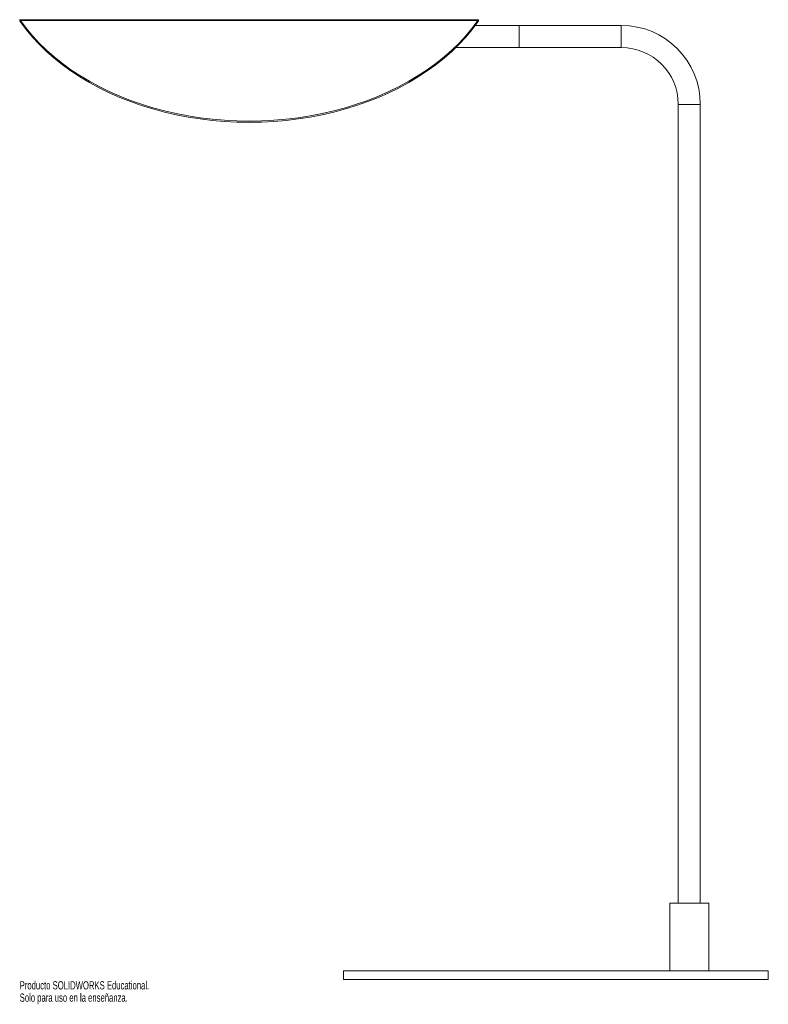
# Paper-space layout '_Posterior' of a CAD drawing. Header units: millimetres. Extents: x -315 to 125, y -15 to 565.
import ezdxf

# ---------------------------------------------------------------- set-up
doc = ezdxf.new("R2010")
doc.units = ezdxf.units.MM
doc.styles.add('SLDTEXTSTYLE0', font='TXT', dxfattribs={"width": 0.7})

psp = doc.layouts.new('_Posterior')

# ---------------------------------------------------------------- linework, layer by layer
at = {"color": 7, "linetype": 'Continuous', "lineweight": 15}
for p, q in [((-45.47, 564.89), (-315.48, 564.89)), ((-315.47, 563.89), (-315.47, 564.89)), ((-315, 564.38), (-45.95, 564.38)), ((-315, 564.38), (-315, 563.67)), ((-45.95, 563.67), (-45.95, 564.38)), ((-45.47, 563.89), (-45.47, 564.89)), ((38.5, 561.5), (-47.51, 561.5)), ((-21.5, 548.5), (-21.5, 561.5)), ((-58.86, 548.5), (38.5, 548.5)), ((72, 515), (72, 45)), ((85, 45), (85, 515)), ((67, 45), (67, 5)), ((67, 45), (90, 45)), ((90, 5), (90, 45)), ((-125, 5), (-125, 0)), ((-125, 5), (125, 5)), ((-125, 0), (125, 0)), ((125, 0), (125, 5))]:
    psp.add_line(p, q, dxfattribs=at)
at = {"color": 8, "linetype": 'Continuous', "lineweight": 15}
for p, q in [((38.5, 548.5), (38.5, 561.5)), ((72, 515), (85, 515))]:
    psp.add_line(p, q, dxfattribs=at)
at = {"color": 7, "linetype": 'Continuous', "lineweight": 15, "flags": 128}
for points in [[(-45.95, 564.38), (-49.32, 559.83), (-52.99, 555.41), (-56.96, 551.12), (-61.22, 546.96), (-65.76, 542.96), (-70.56, 539.12), (-75.63, 535.45), (-80.94, 531.95), (-86.48, 528.64), (-92.24, 525.52), (-98.21, 522.61), (-104.37, 519.9), (-110.71, 517.4), (-117.22, 515.13), (-123.87, 513.08), (-130.65, 511.26), (-137.55, 509.67), (-144.55, 508.32), (-151.63, 507.21), (-158.78, 506.35), (-165.99, 505.73), (-173.22, 505.36), (-180.47, 505.23), (-187.73, 505.36), (-194.96, 505.73), (-202.17, 506.35), (-209.32, 507.21), (-216.4, 508.32), (-223.4, 509.67), (-230.3, 511.26), (-237.08, 513.08), (-243.73, 515.13), (-250.24, 517.4), (-256.58, 519.9), (-262.74, 522.61), (-268.71, 525.52), (-274.47, 528.64), (-280.01, 531.95), (-285.32, 535.45), (-290.38, 539.12), (-295.19, 542.96), (-299.73, 546.96), (-303.99, 551.12), (-307.96, 555.41), (-311.63, 559.83), (-315, 564.38)], [(-45.95, 563.67), (-49.32, 559.13), (-52.99, 554.7), (-56.96, 550.41), (-61.22, 546.26), (-65.76, 542.25), (-70.56, 538.41), (-75.63, 534.74), (-80.94, 531.24), (-86.48, 527.93), (-92.24, 524.81), (-98.21, 521.9), (-104.37, 519.19), (-110.71, 516.69), (-117.22, 514.42), (-123.87, 512.37), (-130.65, 510.55), (-137.55, 508.96), (-144.55, 507.61), (-151.63, 506.5), (-158.78, 505.64), (-165.99, 505.02), (-173.22, 504.65), (-180.47, 504.53), (-187.73, 504.65), (-194.96, 505.02), (-202.17, 505.64), (-209.32, 506.5), (-216.4, 507.61), (-223.4, 508.96), (-230.3, 510.55), (-237.08, 512.37), (-243.73, 514.42), (-250.24, 516.69), (-256.58, 519.19), (-262.74, 521.9), (-268.71, 524.81), (-274.47, 527.93), (-280.01, 531.24), (-285.32, 534.74), (-290.38, 538.41), (-295.19, 542.25), (-299.73, 546.26), (-303.99, 550.41), (-307.96, 554.7), (-311.63, 559.13), (-315, 563.67)]]:
    psp.add_lwpolyline(points, dxfattribs=at)
at = {"color": 7, "linetype": 'Continuous', "lineweight": 15}
for radius in [46.5, 33.5]:
    psp.add_arc((38.5, 515), radius, 0, 90, dxfattribs=at)
for points in [[(-315.47, 564.89), (-315.4, 564.89), (-315.32, 564.84), (-315.16, 564.67), (-315.08, 564.54), (-315, 564.38)], [(-315.47, 563.89), (-315.4, 563.89), (-315.32, 563.87), (-315.16, 563.79), (-315.08, 563.74), (-315, 563.67)], [(-315, 563.67), (-315.08, 563.74), (-315.16, 563.79), (-315.32, 563.87), (-315.4, 563.89), (-315.47, 563.89)], [(-45.95, 564.38), (-45.87, 564.54), (-45.79, 564.67), (-45.63, 564.84), (-45.55, 564.89), (-45.47, 564.89)], [(-45.95, 563.67), (-45.87, 563.74), (-45.79, 563.79), (-45.63, 563.87), (-45.55, 563.89), (-45.47, 563.89)], [(-45.47, 563.89), (-45.55, 563.89), (-45.63, 563.87), (-45.79, 563.79), (-45.87, 563.74), (-45.95, 563.67)]]:
    psp.add_open_spline(points, degree=3, knots=[0, 0, 0, 0, 0.5, 0.5, 1, 1, 1, 1], dxfattribs=at)

# ---------------------------------------------------------------- texts
at = {"color": 7, "linetype": 'Continuous', "char_height": 4.8336, "attachment_point": 1, "style": 'SLDTEXTSTYLE0'}
for s, insert in [('Producto SOLIDWORKS Educational.', (-315.48, -1.02)), ('Solo para uso en la enseñanza.', (-315.48, -8.27))]:
    psp.add_mtext(s, dxfattribs=dict(at, insert=insert))

doc.saveas('drawing.dxf')
